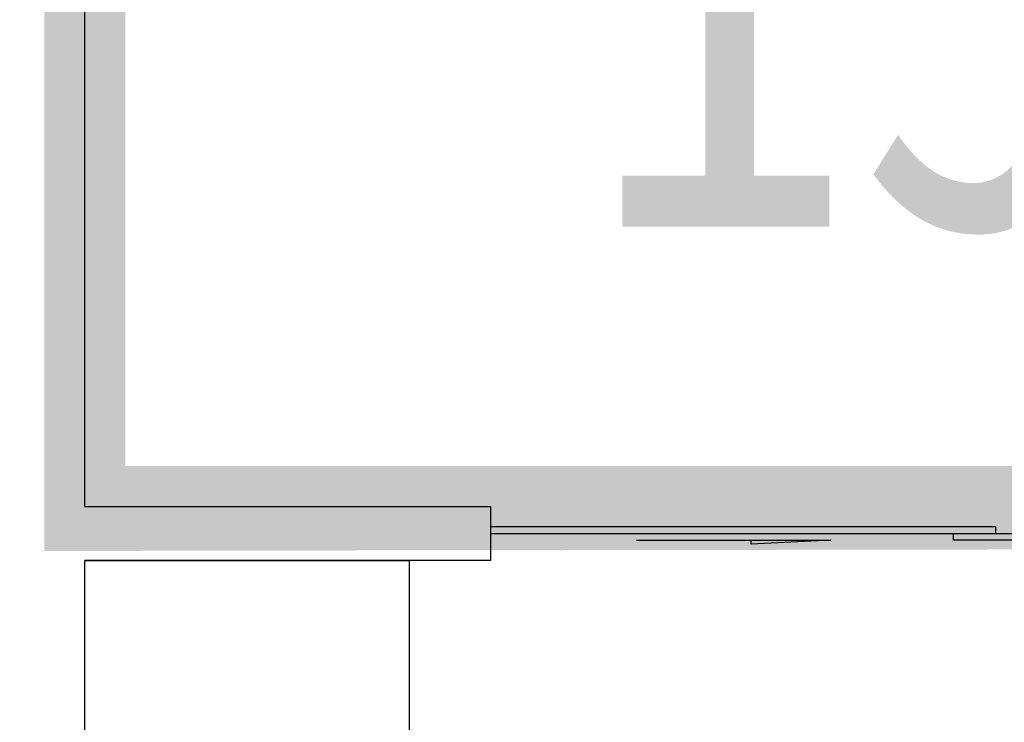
# Model space of a CAD drawing. Header units: millimetres. Extents: x 296296 to 297283, y 219875 to 220035.
# Tile 116 of 256: x 296796.27 to 296798.09, y 220021.09 to 220022.39. Entities that reach past the tile are written whole.
import ezdxf

# ---------------------------------------------------------------- set-up
doc = ezdxf.new("R2010")
doc.units = ezdxf.units.MM
doc.linetypes.add('-DASH', pattern=[0.35, 0.25, -0.1])
doc.layers.add('面积-住宅半面积', color=1, linetype='Continuous')
doc.layers.add('面积-计容-住宅-0.5', color=1, linetype='Continuous', lineweight=0)
doc.layers.add('面积-计容-住宅-1', color=1, linetype='Continuous', lineweight=0)
doc.styles.add('dw', font='simhei.ttf')

# ---------------------------------------------------------------- blocks, each defined once
blk = doc.blocks.new('185洋房-中间套（报建版）-旧规$0$185洋房-边套（报建版）$0$洋房户型$0$$DORLIB2D$00000131')
at = {"color": 253, "lineweight": -2}
for p, q in [((0.1499999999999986, 0.125), (0.2319490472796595, 0.1972603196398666)), ((0.2319490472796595, 0.1972603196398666), (0.2319490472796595, 0.125)), ((-0.5000000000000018, 0.125), (-0.5000000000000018, 0)), ((0.0192439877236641, 0.125), (-0.5000000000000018, 0.125)), ((0.0192439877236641, 0), (0.0192439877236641, 0.125)), ((0.3499999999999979, 0.125), (0.1499999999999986, 0.125)), ((-0.5000000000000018, 0), (0.0192439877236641, 0)), ((-0.0239902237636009, 0), (0.4999999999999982, 0)), ((-0.0239902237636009, -0.125), (-0.0239902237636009, 0)), ((0.4999999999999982, 0), (0.4999999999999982, -0.125)), ((-0.3500000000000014, -0.125), (-0.1500000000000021, -0.125)), ((-0.2319490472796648, -0.1972603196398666), (-0.2319490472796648, -0.125)), ((-0.1500000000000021, -0.125), (-0.2319490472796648, -0.1972603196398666)), ((0.4999999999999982, -0.125), (-0.0239902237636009, -0.125))]:
    blk.add_line(p, q, dxfattribs=at)
blk = doc.blocks.new('185洋房-中间套（报建版）-旧规')
at = {"color": 253, "linetype": 'Continuous'}
for p, q in [((24999.99993213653, 10999.99997974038), (24999.99993213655, 12000.00000026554)), ((24999.99993213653, 10999.99997974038), (24250.00043311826, 10999.99997969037)), ((24250.00043311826, 10999.99997969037), (24250.00043312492, 10899.99997969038)), ((24250.00043312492, 10899.99997969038), (24999.99993213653, 10899.99997974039)), ((24999.99993213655, 9800.000000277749), (24999.99993213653, 10899.99997974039))]:
    blk.add_line(p, q, dxfattribs=at)
at = {"color": 253}
blk.add_lwpolyline([(22299.99994250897, 7900.004162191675), (22299.99994037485, 7300.001009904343), (24999.99982544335, 7299.999979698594), (25000.00043315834, 10899.99997972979), (24400.00043315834, 10899.99997972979), (24399.99996130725, 7900.002946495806)], close=True, dxfattribs=at)
at = {"color": 253, "xscale": 1800, "yscale": -100, "zscale": 100, "rotation": 180.000000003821}
blk.add_blockref('185洋房-中间套（报建版）-旧规$0$185洋房-边套（报建版）$0$洋房户型$0$$DORLIB2D$00000131', (23350.00043312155, 10949.99997963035), dxfattribs=at)

msp = doc.modelspace()

# ---------------------------------------------------------------- block references
at = {"xscale": -0.001, "yscale": 0.001, "zscale": 0.001}
msp.add_blockref('185洋房-中间套（报建版）-旧规', (296821.3884530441, 220010.4885109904), dxfattribs=at)

# ---------------------------------------------------------------- next in the draw order: linework, layer by layer
at = {"layer": '面积-计容-住宅-0.5', "color": 1, "linetype": '-DASH', "const_width": 0.15}
msp.add_lwpolyline([(296801.0384461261, 220023.3385108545), (296801.0384550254, 220023.3385107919), (296802.5884528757, 220023.3385196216), (296802.5884528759, 220021.1885197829), (296800.9884448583, 220021.1885199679), (296800.9884472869, 220021.4885027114), (296796.3884527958, 220021.4885113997), (296796.3884527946, 220022.5885113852), (296796.1884529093, 220022.588510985), (296796.1884529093, 220023.1885110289), (296796.1384529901, 220023.188510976), (296796.138452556, 220023.9385109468), (296801.0384552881, 220023.9385027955), (296801.0384547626, 220023.3385154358), (296801.0384461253, 220023.3385154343)], dxfattribs=at)
at = {"layer": '面积-计容-住宅-1', "const_width": 0.15}
msp.add_lwpolyline([(296800.9884460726, 220021.4885113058), (296796.3884526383, 220021.4885109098), (296796.3884529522, 220022.5885109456), (296794.5884527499, 220022.5885109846), (296794.5884530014, 220023.2885110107), (296791.1884530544, 220023.2885109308), (296791.1884530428, 220022.6885109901), (296789.1884528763, 220022.6885109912), (296789.1884528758, 220016.3885109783), (296789.1884528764, 220016.3885109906), (296789.188452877, 220011.5885109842), (296792.888452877, 220011.5885109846), (296792.888452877, 220010.9885109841), (296796.388452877, 220010.9885109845), (296796.3884528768, 220012.7385109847), (296801.8884528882, 220012.7385109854), (296801.8884528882, 220012.7385109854), (296805.2884528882, 220012.7385109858), (296805.2884528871, 220017.6885109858), (296801.9884528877, 220017.6885109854), (296801.9884528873, 220020.1885109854), (296802.6884528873, 220020.1885109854), (296802.6884528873, 220021.1885108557), (296800.9884460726, 220021.1885113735)], close=True, dxfattribs=at)

# ---------------------------------------------------------------- next in the draw order: texts
at = {"layer": '面积-住宅半面积', "color": 1, "style": 'dw', "width": 0.7999999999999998}
msp.add_text('15.05', height=0.9100000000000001, dxfattribs=at).set_placement((296797.3179296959, 220022.0059635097))

doc.saveas('drawing.dxf')
